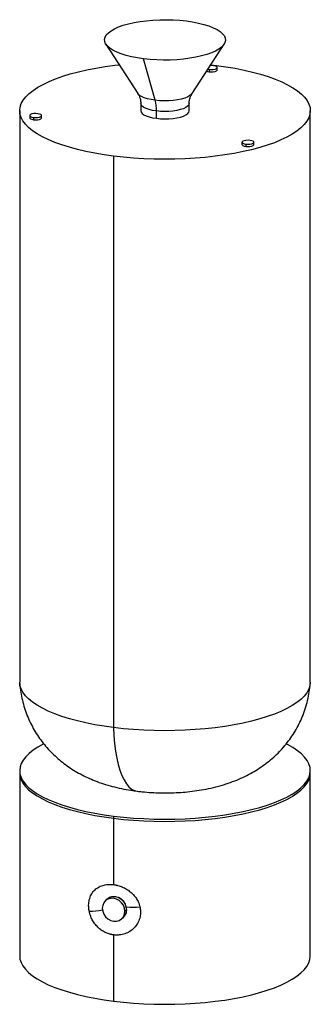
# Paper-space layout '_Dimétrica' of a CAD drawing. Header units: millimetres. Extents: x -60 to 60, y -20 to 386.
import ezdxf

# ---------------------------------------------------------------- set-up
doc = ezdxf.new("R2010")
doc.units = ezdxf.units.MM

psp = doc.layouts.new('_Dimétrica')

# ---------------------------------------------------------------- linework, layer by layer
at = {"color": 7, "linetype": 'Continuous', "lineweight": 25}
for p, q in [((-24.43, 376.02), (-11.16, 355.63)), ((11.16, 355.63), (24.43, 376.02)), ((-4.04, 352.87), (-8.84, 369.99)), ((17.71, 365.69), (18.25, 365.59)), ((18.25, 365.59), (18.25, 364.65)), ((18.91, 367.54), (21.21, 367.26)), ((21.59, 365.42), (21.59, 366.36)), ((-10, 351.59), (-10, 348.4)), ((10, 348.4), (10, 351.59)), ((-60, 348.55), (-60, 112.85)), ((-55.85, 346.58), (-55.85, 345.64)), ((-54.26, 345.81), (-54.26, 344.87)), ((-50.92, 345.64), (-50.92, 346.58)), ((-3.54, 345.43), (-3.54, 348.47)), ((60, 112.85), (60, 348.55)), ((31.79, 335.54), (31.79, 334.6)), ((33.39, 334.77), (33.39, 333.83)), ((36.73, 334.6), (36.73, 335.54)), ((-21.21, 329.85), (-21.21, 94.14)), ((-60, 76.37), (-60, 0)), ((60, 0), (60, 76.37)), ((-21.21, 57.66), (-21.21, 29.37)), ((-23.81, 23.38), (-24.52, 22.75)), ((-16.54, 18.41), (-15.83, 19.04)), ((-17.91, 15.25), (-17.2, 15.88)), ((-21.21, 8.63), (-21.21, -18.71))]:
    psp.add_line(p, q, dxfattribs=at)
at = {"color": 7, "linetype": 'Continuous', "lineweight": 25, "flags": 128}
for points in [[(-8.84, 369.99), (-11.4, 370.37), (-13.82, 370.84), (-16.07, 371.4), (-18.11, 372.04), (-19.93, 372.75), (-21.49, 373.52), (-22.79, 374.35), (-23.79, 375.23), (-24.5, 376.13), (-24.9, 377.05), (-24.99, 377.99), (-24.77, 378.92), (-24.23, 379.84), (-23.39, 380.73), (-22.25, 381.58), (-20.83, 382.39), (-19.15, 383.14), (-17.23, 383.82), (-15.1, 384.42), (-12.77, 384.95), (-10.29, 385.38), (-7.67, 385.71), (-4.96, 385.95), (-2.18, 386.08), (0.62, 386.11), (3.41, 386.04), (6.16, 385.86), (8.84, 385.58)], [(8.84, 385.58), (11.4, 385.2), (13.82, 384.73), (16.07, 384.17), (18.11, 383.53), (19.93, 382.81), (21.49, 382.04), (22.79, 381.21), (23.79, 380.34), (24.5, 379.43), (24.9, 378.51), (24.99, 377.58), (24.77, 376.64), (24.23, 375.73), (23.39, 374.84), (22.25, 373.98), (20.83, 373.17), (19.15, 372.43), (17.23, 371.75), (15.1, 371.14), (12.77, 370.62), (10.29, 370.19), (7.67, 369.85), (4.96, 369.61), (2.18, 369.48), (-0.62, 369.45), (-3.41, 369.53), (-6.16, 369.71), (-8.84, 369.99)], [(-21.21, 329.85), (-25.16, 330.4), (-28.98, 331.04), (-32.66, 331.78), (-36.17, 332.6), (-39.49, 333.5), (-42.61, 334.47), (-45.52, 335.52), (-48.19, 336.64), (-50.62, 337.82), (-52.79, 339.05), (-54.69, 340.33), (-56.31, 341.65), (-57.64, 343), (-58.68, 344.39), (-59.43, 345.79), (-59.87, 347.22), (-60, 348.64), (-59.83, 350.07), (-59.35, 351.49), (-58.57, 352.89), (-57.5, 354.27), (-56.12, 355.63), (-54.47, 356.94), (-52.53, 358.22), (-50.33, 359.44), (-47.87, 360.61), (-45.17, 361.72), (-42.24, 362.76), (-39.09, 363.73), (-35.75, 364.62), (-32.22, 365.43), (-28.52, 366.15), (-24.69, 366.78), (-20.72, 367.32), (-18.91, 367.54)], [(21.21, 367.26), (25.16, 366.71), (28.98, 366.07), (32.66, 365.33), (36.17, 364.51), (39.49, 363.61), (42.61, 362.63), (45.52, 361.59), (48.19, 360.47), (50.62, 359.29), (52.79, 358.06), (54.69, 356.78), (56.31, 355.46), (57.64, 354.11), (58.68, 352.72), (59.43, 351.31), (59.87, 349.89), (60, 348.47), (59.83, 347.04), (59.35, 345.62), (58.57, 344.22), (57.5, 342.84), (56.12, 341.48), (54.47, 340.17), (52.53, 338.89), (50.33, 337.67), (47.87, 336.5), (45.17, 335.39), (42.24, 334.35), (39.09, 333.38), (35.75, 332.49), (32.22, 331.68), (28.52, 330.96), (24.69, 330.33), (20.72, 329.79), (16.65, 329.34), (12.5, 328.99), (8.28, 328.75), (4.02, 328.6), (-0.26, 328.55), (-4.54, 328.61), (-8.8, 328.77), (-13.01, 329.03), (-17.16, 329.39), (-21.21, 329.85)], [(18.25, 365.59), (19.1, 365.54), (19.94, 365.59), (20.69, 365.73), (21.25, 365.94), (21.55, 366.21), (21.56, 366.5), (21.28, 366.77), (20.74, 366.99), (20, 367.13)], [(20, 367.13), (19.16, 367.19), (18.68, 367.17)], [(17.2, 364.91), (17.51, 364.8), (18.25, 364.65)], [(18.25, 364.65), (19.1, 364.6), (19.94, 364.64), (20.69, 364.78), (21.25, 365), (21.55, 365.27), (21.59, 365.42)], [(-4.04, 352.87), (-5.74, 353.14), (-7.29, 353.5), (-8.64, 353.94), (-9.75, 354.45), (-10.6, 355.01), (-11.15, 355.61), (-11.16, 355.63)], [(11.16, 355.63), (10.98, 355.39), (10.32, 354.8), (9.37, 354.26), (8.16, 353.77), (6.74, 353.36), (5.13, 353.03), (3.38, 352.8), (1.53, 352.66), (-0.35, 352.63), (-2.22, 352.7), (-4.04, 352.87)], [(-3.54, 348.47), (-5.11, 348.72), (-6.52, 349.06), (-7.74, 349.48), (-8.72, 349.96), (-9.44, 350.48), (-9.87, 351.05), (-10, 351.59)], [(10, 351.59), (10, 351.55), (9.83, 350.97), (9.35, 350.41), (8.6, 349.88), (7.58, 349.41), (6.33, 349.01), (4.89, 348.68), (3.3, 348.44), (1.62, 348.3), (-0.12, 348.25), (-1.86, 348.31), (-3.54, 348.47)], [(-55.85, 345.64), (-55.82, 345.51), (-55.54, 345.24), (-54.99, 345.02), (-54.26, 344.87)], [(-52.51, 347.35), (-53.35, 347.41), (-54.2, 347.36), (-54.95, 347.22), (-55.51, 347.01), (-55.81, 346.74), (-55.82, 346.45), (-55.54, 346.18), (-54.99, 345.96), (-54.26, 345.81)], [(-54.26, 345.81), (-53.41, 345.76), (-52.57, 345.81), (-51.82, 345.95), (-51.26, 346.16), (-50.96, 346.43), (-50.95, 346.72), (-51.23, 346.99), (-51.77, 347.21), (-52.51, 347.35)], [(-54.26, 344.87), (-53.41, 344.82), (-52.57, 344.87), (-51.82, 345.01), (-51.26, 345.22), (-50.96, 345.49), (-50.92, 345.64)], [(-10, 348.71), (-10.01, 348.6), (-9.88, 348.02), (-9.45, 347.45), (-8.73, 346.92), (-7.75, 346.44), (-6.53, 346.02), (-5.11, 345.69), (-3.54, 345.43)], [(-3.54, 345.43), (-1.86, 345.28), (-0.12, 345.22), (1.62, 345.26), (3.31, 345.41), (4.9, 345.64), (6.34, 345.97), (7.59, 346.38), (8.61, 346.85), (9.36, 347.37), (9.84, 347.93), (10.01, 348.51), (10, 348.71)], [(31.79, 334.6), (31.82, 334.47), (32.11, 334.2), (32.65, 333.98), (33.39, 333.83)], [(35.13, 336.31), (34.29, 336.37), (33.44, 336.32), (32.7, 336.18), (32.14, 335.96), (31.83, 335.7), (31.82, 335.41), (32.11, 335.14), (32.65, 334.92), (33.39, 334.77)], [(33.39, 334.77), (34.23, 334.72), (35.08, 334.77), (35.82, 334.91), (36.38, 335.12), (36.69, 335.39), (36.7, 335.68), (36.41, 335.95), (35.87, 336.17), (35.13, 336.31)], [(33.39, 333.83), (34.23, 333.78), (35.08, 333.82), (35.82, 333.96), (36.38, 334.18), (36.69, 334.45), (36.73, 334.6)], [(-21.21, 94.14), (-25.16, 94.7), (-28.98, 95.34), (-32.66, 96.07), (-36.17, 96.89), (-39.49, 97.79), (-42.61, 98.77), (-45.52, 99.82), (-48.19, 100.94), (-50.62, 102.11), (-52.79, 103.34), (-54.69, 104.62), (-56.31, 105.95), (-57.64, 107.3), (-58.68, 108.69), (-59.43, 110.09), (-59.87, 111.51), (-60, 112.85)], [(60, 112.85), (60, 112.77), (59.83, 111.34), (59.35, 109.92), (58.57, 108.52), (57.5, 107.13), (56.12, 105.78), (54.47, 104.46), (52.53, 103.19), (50.33, 101.97), (47.87, 100.8), (45.17, 99.69), (42.24, 98.65), (39.09, 97.68), (35.75, 96.79), (32.22, 95.98), (28.52, 95.26), (24.69, 94.62), (20.72, 94.08), (16.65, 93.64), (12.5, 93.29), (8.28, 93.04), (4.02, 92.9), (-0.26, 92.85), (-4.54, 92.91), (-8.8, 93.07), (-13.01, 93.33), (-17.16, 93.69), (-21.21, 94.14)], [(-21.21, 94.14), (-21.06, 90.75), (-20.79, 87.51), (-20.41, 84.44), (-19.91, 81.58), (-19.31, 78.94), (-18.61, 76.54), (-17.81, 74.41), (-16.91, 72.55), (-15.94, 70.99), (-14.89, 69.74), (-13.77, 68.8), (-12.59, 68.18), (-11.48, 67.9)], [(-50.11, 87.37), (-50.33, 87.25), (-52.53, 86.03), (-54.47, 84.76), (-56.12, 83.44), (-57.5, 82.09), (-58.57, 80.7), (-59.35, 79.3), (-59.83, 77.88), (-60, 76.45), (-59.87, 75.03), (-59.43, 73.61), (-58.68, 72.2), (-57.64, 70.82), (-56.31, 69.46), (-54.69, 68.14), (-52.79, 66.86), (-50.62, 65.63), (-48.19, 64.45), (-45.52, 63.34), (-42.61, 62.29), (-39.49, 61.31), (-36.17, 60.41), (-32.66, 59.59), (-28.98, 58.86), (-25.16, 58.21), (-21.21, 57.66)], [(-21.21, 57.66), (-17.16, 57.2), (-13.01, 56.84), (-8.8, 56.58), (-4.54, 56.42), (-0.26, 56.37), (4.02, 56.41), (8.28, 56.56), (12.5, 56.81), (16.65, 57.15), (20.72, 57.6), (24.69, 58.14), (28.52, 58.77), (32.22, 59.5), (35.75, 60.3), (39.09, 61.2), (42.24, 62.16), (45.17, 63.2), (47.87, 64.31), (50.33, 65.48), (52.53, 66.71), (54.47, 67.98), (56.12, 69.3), (57.5, 70.65), (58.57, 72.03), (59.35, 73.43), (59.83, 74.85), (60, 76.28), (59.87, 77.71), (59.43, 79.13), (58.68, 80.53), (57.64, 81.92), (56.31, 83.27), (54.69, 84.6), (52.79, 85.88), (50.62, 87.11), (50.06, 87.39)], [(-60, 75.42), (-59.87, 74.09), (-59.43, 72.66), (-58.68, 71.26), (-57.64, 69.87), (-56.31, 68.52), (-54.69, 67.2), (-52.79, 65.92), (-50.62, 64.69), (-48.19, 63.51), (-45.52, 62.39), (-42.61, 61.34), (-39.49, 60.37), (-36.17, 59.47), (-32.66, 58.65), (-28.98, 57.91), (-25.16, 57.27), (-21.21, 56.72)], [(-60, 75.42), (-59.87, 74.09), (-59.43, 72.66), (-58.68, 71.26), (-57.64, 69.87), (-56.31, 68.52), (-54.69, 67.2), (-52.79, 65.92), (-50.62, 64.69), (-48.19, 63.51), (-45.52, 62.39), (-42.61, 61.34), (-39.49, 60.37), (-36.17, 59.47), (-32.66, 58.65), (-28.98, 57.91), (-25.16, 57.27), (-21.21, 56.72)], [(-21.21, 56.72), (-17.16, 56.26), (-13.01, 55.9), (-8.8, 55.64), (-4.54, 55.48), (-0.26, 55.42), (4.02, 55.47), (8.28, 55.62), (12.5, 55.86), (16.65, 56.21), (20.72, 56.66), (24.69, 57.2), (28.52, 57.83), (32.22, 58.55), (35.75, 59.36), (39.09, 60.25), (42.24, 61.22), (45.17, 62.26), (47.87, 63.37), (50.33, 64.54), (52.53, 65.76), (54.47, 67.04), (56.12, 68.35), (57.5, 69.71), (58.57, 71.09), (59.35, 72.49), (59.83, 73.91), (60, 75.34), (60, 75.42)], [(-21.21, 56.72), (-17.16, 56.26), (-13.01, 55.9), (-8.8, 55.64), (-4.54, 55.48), (-0.26, 55.42), (4.02, 55.47), (8.28, 55.62), (12.5, 55.86), (16.65, 56.21), (20.72, 56.66), (24.69, 57.2), (28.52, 57.83), (32.22, 58.55), (35.75, 59.36), (39.09, 60.25), (42.24, 61.22), (45.17, 62.26), (47.87, 63.37), (50.33, 64.54), (52.53, 65.76), (54.47, 67.04), (56.12, 68.35), (57.5, 69.71), (58.57, 71.09), (59.35, 72.49), (59.83, 73.91), (60, 75.34), (60, 75.42)], [(-16.54, 18.41), (-16.7, 19.65), (-17.16, 20.85), (-17.91, 21.92), (-18.87, 22.79), (-20, 23.4), (-21.21, 23.72), (-22.42, 23.71), (-23.55, 23.38), (-24.52, 22.75), (-25.26, 21.87), (-25.73, 20.79), (-25.89, 19.59)], [(-15.83, 19.04), (-15.99, 20.28), (-16.46, 21.47), (-17.2, 22.54), (-18.17, 23.42), (-19.3, 24.03), (-20.51, 24.34), (-21.72, 24.33), (-22.84, 24), (-23.81, 23.38)], [(-25.89, 19.59), (-25.73, 18.35), (-25.26, 17.16), (-24.52, 16.09), (-23.55, 15.22), (-22.42, 14.6), (-21.21, 14.29), (-20, 14.3), (-18.87, 14.63), (-17.91, 15.25), (-17.16, 16.14), (-16.7, 17.21), (-16.54, 18.41)], [(-60, 0), (-59.87, -1.34), (-59.43, -2.76), (-58.68, -4.17), (-57.64, -5.55), (-56.31, -6.91), (-54.69, -8.23), (-52.79, -9.51), (-50.62, -10.74), (-48.19, -11.92), (-45.52, -13.03), (-42.61, -14.08), (-39.49, -15.06), (-36.17, -15.96), (-32.66, -16.78), (-28.98, -17.51), (-25.16, -18.16), (-21.21, -18.71)], [(-21.21, -18.71), (-17.16, -19.17), (-13.01, -19.52), (-8.8, -19.78), (-4.54, -19.94), (-0.26, -20), (4.02, -19.96), (8.28, -19.81), (12.5, -19.56), (16.65, -19.21), (20.72, -18.77), (24.69, -18.23), (28.52, -17.6), (32.22, -16.87), (35.75, -16.06), (39.09, -15.17), (42.24, -14.2), (45.17, -13.16), (47.87, -12.06), (50.33, -10.89), (52.53, -9.66), (54.47, -8.39), (56.12, -7.07), (57.5, -5.72), (58.57, -4.34), (59.35, -2.93), (59.83, -1.51), (60, -0.09), (60, 0)]]:
    psp.add_lwpolyline(points, dxfattribs=at)
at = {"color": 7, "linetype": 'Continuous', "lineweight": 25}
for centre, radius, start, end in [((-20.36, 348.78), 16.83, 358.9504, 14.0878), ((-31.74, 54.81), 36.38, 270.7011, 279.3347), ((-19.99, 18.97), 4.17, 312.1483, 0.9874), ((-13.2, 40.61), 20.6, 262.2871, 277.8788)]:
    psp.add_arc(centre, radius, start, end, dxfattribs=at)
for points, knots in [([(-11.17, 355.6), (-11.06, 355.43), (-10.74, 354.96), (-10.32, 353.9), (-10.02, 352.69), (-10.03, 351.89), (-10.03, 351.58)], [0, 0, 0, 0, 0.16854, 0.474256, 0.796404, 1, 1, 1, 1]), ([(10.03, 351.59), (10.02, 351.77), (9.99, 352.42), (10.21, 353.5), (10.61, 354.69), (10.97, 355.3), (11.14, 355.58)], [0, 0, 0, 0, 0.120783, 0.436241, 0.733579, 1, 1, 1, 1]), ([(-59.95, 112.34), (-59.93, 111.98), (-59.85, 110.48), (-59.45, 107.88), (-58.74, 104.57), (-57.78, 101.35), (-56.59, 98.23), (-55.19, 95.24), (-53.59, 92.38), (-51.8, 89.66), (-49.84, 87.08), (-47.71, 84.66), (-45.43, 82.4), (-43.01, 80.3), (-40.45, 78.37), (-37.76, 76.58), (-34.93, 74.95), (-31.94, 73.47), (-28.76, 72.12), (-25.37, 70.91), (-21.76, 69.84), (-17.97, 68.95), (-14.52, 68.31), (-12.34, 68.02), (-11.48, 67.9)], [0, 0, 0, 0, 0.0148627, 0.0618794, 0.1084734, 0.1546771, 0.2005225, 0.2460426, 0.2912735, 0.3362567, 0.3810422, 0.4256937, 0.4702946, 0.5149578, 0.5598403, 0.6051622, 0.6512315, 0.6984676, 0.7474033, 0.798606, 0.8523891, 0.9082321, 0.96399, 1, 1, 1, 1]), ([(-11.48, 67.9), (-10.79, 67.82), (-8.84, 67.59), (-5.63, 67.34), (-1.88, 67.19), (1.85, 67.19), (5.59, 67.33), (9.34, 67.63), (13.16, 68.1), (17.07, 68.76), (21.12, 69.67), (25.06, 70.8), (28.77, 72.12), (32.12, 73.55), (35.26, 75.13), (38.22, 76.86), (41.01, 78.76), (43.64, 80.82), (46.1, 83.03), (48.4, 85.41), (50.52, 87.93), (52.45, 90.59), (54.18, 93.38), (55.71, 96.29), (57.07, 99.41), (58.23, 102.73), (59.13, 106.23), (59.72, 109.43), (59.88, 111.48), (59.95, 112.34)], [0, 0, 0, 0, 0.022127, 0.061858, 0.100735, 0.139258, 0.177926, 0.217089, 0.257321, 0.299278, 0.343672, 0.390987, 0.432179, 0.471507, 0.509291, 0.545974, 0.58191, 0.617343, 0.652435, 0.687291, 0.72198, 0.756546, 0.791021, 0.825428, 0.859784, 0.89793, 0.93569, 0.972975, 1, 1, 1, 1]), ([(-31.3, 18.43), (-31.32, 18.53), (-31.35, 18.73), (-31.4, 19.03), (-31.44, 19.33), (-31.47, 19.63), (-31.5, 19.93), (-31.51, 20.23), (-31.52, 20.53), (-31.52, 21.12), (-31.46, 22), (-31.26, 23.12), (-30.94, 24.19), (-30.35, 25.51), (-29.32, 26.96), (-27.96, 28.05), (-26.72, 28.7), (-25.71, 29.07), (-24.64, 29.32), (-23.72, 29.44), (-22.96, 29.47), (-22.38, 29.47), (-21.8, 29.44), (-21.41, 29.4), (-21.21, 29.37)], [0, 0, 0, 0, 0.01572, 0.031404, 0.047065, 0.062717, 0.078372, 0.094045, 0.109749, 0.125497, 0.188055, 0.2506, 0.31314, 0.37569, 0.50093, 0.625097, 0.687391, 0.750101, 0.812245, 0.874699, 0.906023, 0.937292, 0.96859, 1, 1, 1, 1]), ([(-21.21, 29.37), (-21.11, 29.36), (-20.91, 29.34), (-20.61, 29.29), (-20.31, 29.23), (-20.01, 29.17), (-19.71, 29.1), (-19.21, 28.97), (-18.52, 28.75), (-17.64, 28.41), (-16.77, 28.01), (-15.66, 27.39), (-14.34, 26.47), (-13.17, 25.37), (-12.36, 24.39), (-11.82, 23.62), (-11.34, 22.81), (-10.98, 22.06), (-10.72, 21.38), (-10.53, 20.8), (-10.43, 20.4), (-10.38, 20.2)], [0, 0, 0, 0, 0.020906, 0.041777, 0.062626, 0.083468, 0.104317, 0.125188, 0.187749, 0.250129, 0.312948, 0.375492, 0.500204, 0.625378, 0.687883, 0.750205, 0.812716, 0.875172, 0.916792, 0.958352, 1, 1, 1, 1]), ([(-15.97, 20.2), (-16.18, 20.81), (-16.62, 22.02), (-18.04, 23.46), (-19.81, 24.33), (-21.65, 24.44), (-23.01, 24.09), (-23.51, 23.56), (-23.61, 23.46)], [0, 0, 0, 0, 0.190331, 0.380662, 0.570993, 0.761325, 0.951656, 1, 1, 1, 1]), ([(-21.21, 8.63), (-21.31, 8.65), (-21.51, 8.67), (-21.81, 8.72), (-22.11, 8.78), (-22.4, 8.85), (-22.7, 8.92), (-23.18, 9.06), (-23.86, 9.3), (-24.7, 9.67), (-25.52, 10.11), (-26.56, 10.78), (-27.77, 11.79), (-28.82, 12.99), (-29.55, 14.03), (-30.03, 14.86), (-30.45, 15.72), (-30.77, 16.5), (-31, 17.21), (-31.17, 17.81), (-31.25, 18.22), (-31.3, 18.43)], [0, 0, 0, 0, 0.020919, 0.041802, 0.062663, 0.083518, 0.10438, 0.125263, 0.187801, 0.250157, 0.31283, 0.375229, 0.500304, 0.62489, 0.687601, 0.750127, 0.812361, 0.87454, 0.916371, 0.958141, 1, 1, 1, 1]), ([(-10.38, 20.2), (-10.36, 20.11), (-10.31, 19.91), (-10.26, 19.61), (-10.22, 19.32), (-10.18, 19.02), (-10.15, 18.73), (-10.14, 18.43), (-10.13, 18.13), (-10.13, 17.54), (-10.2, 16.65), (-10.43, 15.51), (-10.81, 14.4), (-11.49, 13.01), (-12.65, 11.45), (-14.16, 10.23), (-15.52, 9.49), (-16.59, 9.06), (-17.72, 8.75), (-18.68, 8.6), (-19.46, 8.55), (-20.04, 8.55), (-20.63, 8.57), (-21.02, 8.61), (-21.21, 8.63)], [0, 0, 0, 0, 0.0157326, 0.0314288, 0.047102, 0.0627656, 0.0784331, 0.0941179, 0.1098336, 0.1255934, 0.1883824, 0.2511574, 0.3134629, 0.3757793, 0.5008738, 0.6254743, 0.6877001, 0.7503398, 0.8126361, 0.8752433, 0.9064308, 0.9375647, 0.9687271, 1, 1, 1, 1]), ([(-16.81, 16.38), (-16.7, 16.49), (-16.17, 16.97), (-15.75, 18.34), (-15.9, 19.58), (-15.97, 20.2)], [0, 0, 0, 0, 0.114765, 0.557382, 1, 1, 1, 1])]:
    psp.add_open_spline(points, degree=3, knots=knots, dxfattribs=at)

doc.saveas('drawing.dxf')
